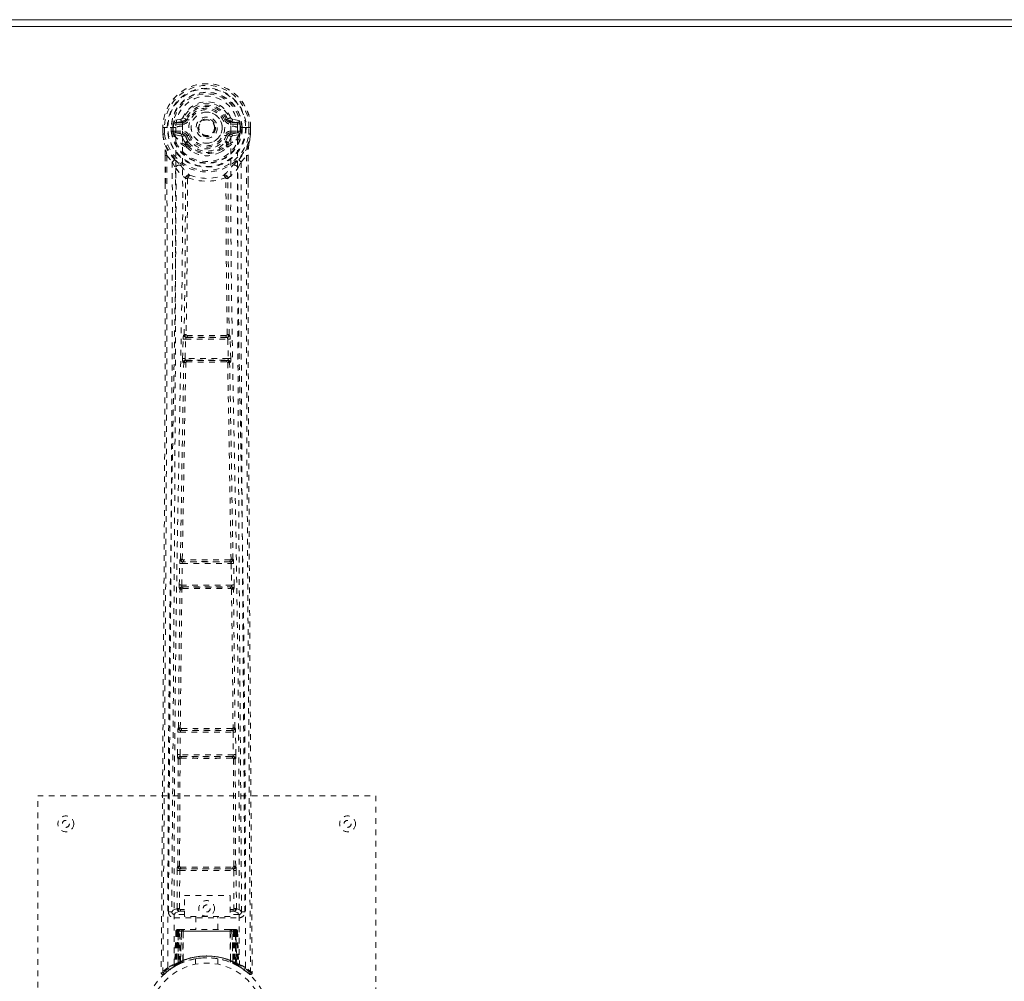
# Model space of a CAD drawing. Header units: inches. Extents: x 8.3 to 79.8, y 20.7 to 46.5.
# Tile 3 of 5: x 22.8 to 40.2, y 29.4 to 46.5. Entities that reach past the tile are written whole.
import ezdxf

# ---------------------------------------------------------------- set-up
doc = ezdxf.new("R2010")
doc.units = ezdxf.units.IN
doc.header["$MEASUREMENT"] = 0
doc.linetypes.add('SLD-Dashed', pattern=[0.075, 0.05, -0.025])
doc.linetypes.add('SLD-Solid', pattern=[0])

msp = doc.modelspace()

# ---------------------------------------------------------------- linework, layer by layer
at = {"color": 7, "linetype": 'SLD-Solid', "lineweight": 15}
for p, q in [((8.34, 46.485), (79.84, 46.485)), ((79.635, 46.367), (8.544, 46.367)), ((8.544, 46.367), (79.635, 46.367))]:
    msp.add_line(p, q, dxfattribs=at)
at = {"color": 7, "linetype": 'SLD-Dashed', "lineweight": 0}
for p, q in [((25.721, 44.724), (25.666, 44.747)), ((25.31, 44.575), (25.311, 44.458)), ((25.314, 44.575), (25.31, 44.575)), ((25.31, 44.575), (25.311, 44.458)), ((25.367, 44.575), (25.314, 44.575)), ((25.34, 44.574), (25.341, 44.458)), ((25.39, 44.575), (25.367, 44.575)), ((25.393, 44.575), (25.39, 44.575)), ((25.541, 44.575), (25.393, 44.575)), ((25.462, 44.502), (25.461, 44.574)), ((25.496, 44.574), (25.491, 44.574)), ((25.491, 44.574), (25.491, 44.503)), ((25.497, 44.498), (25.496, 44.574)), ((25.633, 44.72), (25.514, 44.697)), ((25.545, 44.661), (25.661, 44.681)), ((25.545, 44.661), (25.545, 44.631)), ((25.661, 44.661), (25.545, 44.661)), ((25.661, 44.631), (25.545, 44.631)), ((25.661, 44.681), (25.661, 44.661)), ((25.661, 44.631), (25.661, 44.661)), ((25.721, 44.724), (25.743, 44.715)), ((26.246, 44.579), (26.246, 44.57)), ((26.246, 44.57), (26.246, 44.555)), ((26.437, 44.715), (26.459, 44.724)), ((26.519, 44.681), (26.635, 44.661)), ((26.519, 44.681), (26.519, 44.661)), ((26.635, 44.661), (26.519, 44.661)), ((26.519, 44.631), (26.519, 44.661)), ((26.635, 44.631), (26.519, 44.631)), ((26.665, 44.697), (26.546, 44.72)), ((26.635, 44.631), (26.635, 44.661)), ((26.786, 44.575), (26.638, 44.575)), ((26.683, 44.574), (26.689, 44.574)), ((26.683, 44.498), (26.683, 44.574)), ((26.688, 44.503), (26.689, 44.574)), ((26.718, 44.575), (26.718, 44.502)), ((26.789, 44.575), (26.786, 44.575)), ((26.812, 44.575), (26.789, 44.575)), ((26.865, 44.575), (26.812, 44.575)), ((26.839, 44.458), (26.84, 44.574)), ((26.869, 44.575), (26.865, 44.575)), ((26.869, 44.575), (26.869, 44.458)), ((26.869, 44.458), (26.87, 44.575)), ((25.311, 44.458), (25.311, 44.453)), ((25.491, 44.503), (25.462, 44.501)), ((25.462, 44.501), (25.462, 44.502)), ((25.492, 44.502), (25.497, 44.483)), ((25.497, 44.483), (25.497, 44.498)), ((25.503, 44.46), (25.506, 44.456)), ((25.516, 44.446), (25.506, 44.456)), ((25.516, 44.446), (25.632, 44.424)), ((25.532, 44.509), (25.532, 44.479)), ((25.532, 44.509), (25.661, 44.509)), ((25.661, 44.454), (25.532, 44.479)), ((25.532, 44.479), (25.661, 44.479)), ((25.661, 44.509), (25.661, 44.479)), ((25.661, 44.454), (25.661, 44.479)), ((25.743, 44.424), (25.716, 44.413)), ((26.464, 44.413), (26.437, 44.424)), ((26.519, 44.509), (26.519, 44.479)), ((26.519, 44.509), (26.648, 44.509)), ((26.648, 44.479), (26.519, 44.454)), ((26.519, 44.454), (26.519, 44.479)), ((26.519, 44.479), (26.648, 44.479)), ((26.548, 44.424), (26.664, 44.446)), ((26.648, 44.479), (26.648, 44.509)), ((26.674, 44.456), (26.664, 44.446)), ((26.664, 44.446), (26.664, 44.446)), ((26.664, 44.446), (26.664, 44.446)), ((26.674, 44.456), (26.676, 44.46)), ((26.688, 44.502), (26.682, 44.483)), ((26.682, 44.483), (26.683, 44.498)), ((26.688, 44.502), (26.685, 44.477)), ((26.718, 44.501), (26.688, 44.503)), ((26.718, 44.502), (26.718, 44.501)), ((26.869, 44.453), (26.869, 44.458)), ((25.712, 44.267), (25.712, 44.296)), ((25.73, 44.222), (25.718, 44.24)), ((25.735, 44.3), (25.735, 44.271)), ((26.444, 44.271), (26.445, 44.3)), ((26.462, 44.24), (26.45, 44.222)), ((26.468, 44.267), (26.468, 44.296)), ((25.354, 44.077), (25.353, 43.585)), ((25.383, 44.076), (25.479, 43.961)), ((26.7, 43.961), (26.796, 44.076)), ((26.826, 44.077), (26.826, 43.611)), ((25.479, 43.961), (25.539, 43.849)), ((26.641, 43.849), (26.7, 43.961)), ((25.711, 43.672), (25.711, 43.672)), ((25.748, 43.669), (25.748, 43.669)), ((26.431, 43.669), (26.431, 43.669)), ((26.469, 43.672), (26.469, 43.672)), ((25.69, 40.896), (25.686, 40.895)), ((26.493, 40.895), (26.489, 40.896)), ((25.662, 40.478), (25.673, 40.82)), ((25.673, 40.82), (25.675, 40.848)), ((25.707, 40.477), (25.717, 40.819)), ((25.717, 40.819), (26.462, 40.819)), ((25.731, 40.849), (25.735, 40.85)), ((26.449, 40.849), (25.731, 40.849)), ((26.445, 40.85), (26.449, 40.849)), ((26.462, 40.819), (26.473, 40.477)), ((26.507, 40.82), (26.505, 40.848)), ((26.517, 40.478), (26.507, 40.82)), ((25.682, 40.399), (25.67, 40.403)), ((26.473, 40.477), (25.707, 40.477)), ((25.727, 40.442), (25.715, 40.447)), ((25.715, 40.447), (26.465, 40.447)), ((26.465, 40.447), (26.453, 40.442)), ((26.497, 40.399), (26.509, 40.403)), ((25.623, 36.915), (25.621, 36.914)), ((26.559, 36.914), (26.556, 36.915)), ((25.603, 36.458), (25.611, 36.839)), ((25.611, 36.839), (25.612, 36.867)), ((25.648, 36.457), (25.656, 36.838)), ((25.656, 36.838), (26.524, 36.838)), ((25.666, 36.868), (25.668, 36.869)), ((26.514, 36.868), (25.666, 36.868)), ((26.512, 36.869), (26.514, 36.868)), ((26.524, 36.838), (26.532, 36.457)), ((26.568, 36.839), (26.567, 36.867)), ((26.577, 36.458), (26.568, 36.839)), ((25.609, 36.383), (25.616, 36.38)), ((26.532, 36.457), (25.648, 36.457)), ((25.66, 36.424), (25.654, 36.427)), ((25.654, 36.427), (26.526, 36.427)), ((25.666, 36.395), (25.666, 36.395)), ((26.514, 36.395), (26.514, 36.395)), ((26.526, 36.427), (26.519, 36.424)), ((26.564, 36.38), (26.57, 36.383)), ((25.588, 33.924), (25.586, 33.922)), ((26.594, 33.922), (26.591, 33.924)), ((25.573, 33.449), (25.577, 33.848)), ((25.577, 33.848), (25.578, 33.875)), ((25.617, 33.448), (25.622, 33.847)), ((25.622, 33.847), (26.558, 33.847)), ((25.631, 33.877), (25.633, 33.878)), ((26.549, 33.877), (25.631, 33.877)), ((26.547, 33.878), (26.549, 33.877)), ((26.558, 33.847), (26.562, 33.448)), ((26.602, 33.848), (26.601, 33.875)), ((26.607, 33.449), (26.602, 33.848)), ((26.562, 33.448), (25.617, 33.448)), ((25.629, 33.416), (25.624, 33.418)), ((25.624, 33.418), (26.556, 33.418)), ((25.634, 33.386), (25.634, 33.386)), ((26.546, 33.386), (26.546, 33.386)), ((26.556, 33.418), (26.551, 33.416)), ((25.575, 31.466), (25.584, 33.372)), ((25.579, 33.374), (25.584, 33.372)), ((25.608, 31.467), (25.617, 33.373)), ((26.563, 33.373), (26.571, 31.467)), ((26.596, 33.372), (26.6, 33.374)), ((26.604, 31.466), (26.596, 33.372)), ((23.09, 24.721), (23.09, 32.721)), ((23.09, 32.721), (29.09, 32.721)), ((29.09, 32.721), (29.09, 24.721)), ((25.575, 31.466), (25.574, 31.466)), ((26.605, 31.466), (26.604, 31.466)), ((25.563, 30.717), (25.566, 31.391)), ((25.608, 30.717), (25.611, 31.391)), ((25.611, 31.391), (26.569, 31.391)), ((25.618, 31.421), (25.62, 31.421)), ((25.618, 31.421), (26.561, 31.421)), ((26.56, 31.421), (26.561, 31.421)), ((26.569, 31.391), (26.572, 30.717)), ((26.617, 30.717), (26.614, 31.391)), ((25.693, 30.578), (25.693, 30.95)), ((25.693, 30.95), (26.505, 30.95)), ((26.505, 30.95), (26.505, 30.578)), ((25.471, 30.664), (25.471, 30.662)), ((25.471, 30.662), (25.471, 30.653)), ((25.515, 30.615), (25.515, 30.555)), ((25.693, 30.615), (25.515, 30.615)), ((25.623, 30.703), (25.623, 30.673)), ((25.623, 30.703), (25.693, 30.703)), ((25.623, 30.673), (25.693, 30.673)), ((26.505, 30.703), (26.557, 30.703)), ((26.505, 30.673), (26.557, 30.673)), ((26.664, 30.615), (26.505, 30.615)), ((26.557, 30.703), (26.557, 30.673)), ((26.617, 30.717), (26.572, 30.717)), ((26.664, 30.555), (26.664, 30.615)), ((26.708, 30.653), (26.709, 30.662)), ((26.709, 30.662), (26.709, 30.664)), ((25.515, 30.555), (26.664, 30.555)), ((26.505, 30.578), (25.693, 30.578)), ((25.895, 30.578), (25.895, 30.346)), ((26.285, 30.346), (26.285, 30.578)), ((25.543, 30.317), (25.522, 29.711)), ((25.557, 30.317), (25.536, 29.719)), ((25.557, 30.317), (25.543, 30.317)), ((25.575, 30.317), (25.554, 29.73)), ((25.577, 30.32), (25.555, 29.726)), ((25.642, 30.317), (25.575, 30.317)), ((25.582, 30.317), (25.582, 29.759)), ((25.583, 30.317), (26.597, 30.317)), ((25.583, 29.76), (25.583, 30.317)), ((25.596, 30.346), (25.587, 30.346)), ((25.596, 30.317), (25.595, 29.766)), ((25.596, 30.344), (25.596, 30.317)), ((26.584, 30.317), (25.596, 30.317)), ((25.659, 30.346), (25.605, 30.346)), ((25.614, 29.774), (25.614, 30.317)), ((25.614, 30.317), (26.565, 30.317)), ((25.623, 29.765), (25.642, 30.317)), ((25.643, 30.317), (25.624, 29.766)), ((25.642, 30.317), (25.643, 30.317)), ((25.671, 30.317), (25.643, 30.317)), ((25.666, 29.793), (25.671, 30.317)), ((25.673, 30.317), (25.669, 29.795)), ((25.673, 30.317), (25.671, 30.317)), ((25.68, 30.346), (25.673, 30.346)), ((26.506, 30.317), (25.673, 30.317)), ((26.499, 30.346), (25.681, 30.346)), ((26.507, 30.346), (26.5, 30.346)), ((26.511, 29.795), (26.506, 30.317)), ((26.509, 30.317), (26.506, 30.317)), ((26.509, 30.317), (26.514, 29.793)), ((26.537, 30.317), (26.509, 30.317)), ((26.575, 30.346), (26.521, 30.346)), ((26.556, 29.766), (26.537, 30.317)), ((26.537, 30.317), (26.538, 30.317)), ((26.538, 30.317), (26.557, 29.765)), ((26.605, 30.317), (26.538, 30.317)), ((26.565, 30.317), (26.566, 29.774)), ((26.565, 30.317), (26.565, 30.317)), ((26.593, 30.346), (26.584, 30.346)), ((26.584, 30.317), (26.584, 29.766)), ((26.597, 30.317), (26.596, 29.76)), ((26.598, 29.759), (26.598, 30.317)), ((26.625, 29.726), (26.604, 30.32)), ((26.605, 30.346), (26.605, 30.346)), ((26.605, 30.317), (26.625, 29.73)), ((26.61, 30.345), (26.606, 30.346)), ((26.623, 30.317), (26.644, 29.719)), ((26.637, 30.317), (26.623, 30.317)), ((26.637, 30.317), (26.658, 29.711)), ((25.444, 29.644), (25.546, 29.707)), ((25.522, 29.711), (25.536, 29.719)), ((25.539, 29.705), (25.606, 29.739)), ((25.554, 29.73), (25.623, 29.765)), ((25.594, 29.733), (25.582, 29.759)), ((25.596, 29.734), (25.583, 29.76)), ((25.606, 29.739), (25.607, 29.74)), ((25.61, 29.741), (25.608, 29.74)), ((25.624, 29.766), (25.623, 29.765)), ((25.626, 29.748), (25.627, 29.749)), ((25.666, 29.793), (25.669, 29.795)), ((25.668, 29.766), (25.673, 29.768)), ((25.89, 29.828), (25.89, 29.732)), ((26.29, 29.732), (26.29, 29.828)), ((26.507, 29.768), (26.512, 29.766)), ((26.511, 29.795), (26.514, 29.793)), ((26.553, 29.749), (26.554, 29.748)), ((26.557, 29.765), (26.556, 29.766)), ((26.557, 29.765), (26.625, 29.73)), ((26.584, 29.766), (26.572, 29.74)), ((26.573, 29.74), (26.574, 29.739)), ((26.574, 29.739), (26.64, 29.705)), ((26.596, 29.76), (26.584, 29.734)), ((26.598, 29.759), (26.585, 29.733)), ((26.644, 29.719), (26.658, 29.711)), ((25.283, 29.579), (25.313, 29.579)), ((25.333, 29.556), (25.434, 29.637)), ((25.507, 29.686), (25.521, 29.694)), ((26.653, 29.699), (26.666, 29.691)), ((26.659, 29.694), (26.672, 29.686))]:
    msp.add_line(p, q, dxfattribs=at)
at = {"color": 7, "linetype": 'SLD-Dashed', "lineweight": 0, "flags": 128}
for points in [[(25.659, 44.599), (25.665, 44.678), (25.688, 44.754), (25.728, 44.824), (25.783, 44.886), (25.849, 44.935), (25.924, 44.972), (26.006, 44.994), (26.09, 45.002), (26.174, 44.994), (26.255, 44.972), (26.33, 44.935), (26.397, 44.886), (26.451, 44.824), (26.491, 44.754), (26.515, 44.678), (26.52, 44.599)], [(25.31, 44.575), (25.31, 44.575), (25.311, 44.575), (25.313, 44.575), (25.317, 44.575), (25.322, 44.575), (25.327, 44.574), (25.333, 44.574), (25.34, 44.574)], [(25.402, 29.673), (25.403, 31.768), (25.414, 33.863), (25.436, 35.955), (25.469, 38.045), (25.493, 39.357), (25.516, 40.667), (25.536, 41.973), (25.546, 43.276), (25.542, 44.575)], [(25.545, 44.631), (25.521, 44.635), (25.502, 44.648)], [(25.511, 29.728), (25.512, 31.595), (25.521, 33.461), (25.54, 35.325), (25.568, 37.189), (25.595, 38.677), (25.624, 40.163), (25.65, 41.647), (25.665, 43.126), (25.659, 44.599)], [(25.771, 44.704), (25.765, 44.706), (25.76, 44.708), (25.756, 44.71), (25.752, 44.712), (25.748, 44.713), (25.745, 44.714), (25.744, 44.715), (25.743, 44.715)], [(26.409, 44.704), (26.414, 44.706), (26.419, 44.708), (26.424, 44.71), (26.428, 44.712), (26.432, 44.713), (26.434, 44.714), (26.436, 44.715), (26.437, 44.715)], [(26.52, 44.599), (26.515, 43.126), (26.53, 41.647), (26.555, 40.163), (26.584, 38.677), (26.612, 37.189), (26.64, 35.325), (26.659, 33.461), (26.668, 31.595), (26.669, 29.728)], [(26.778, 29.673), (26.777, 31.768), (26.765, 33.863), (26.743, 35.955), (26.711, 38.045), (26.687, 39.357), (26.663, 40.667), (26.644, 41.973), (26.633, 43.276), (26.638, 44.575)], [(26.678, 44.648), (26.658, 44.635), (26.635, 44.631)], [(26.689, 44.574), (26.692, 44.574), (26.699, 44.574), (26.708, 44.574), (26.718, 44.575)], [(26.84, 44.574), (26.846, 44.574), (26.852, 44.574), (26.858, 44.574), (26.863, 44.574), (26.866, 44.574), (26.869, 44.575), (26.87, 44.575), (26.869, 44.575)], [(25.311, 44.458), (25.324, 44.364), (25.339, 44.29)], [(25.311, 44.453), (25.312, 44.454), (25.314, 44.454), (25.317, 44.454), (25.321, 44.455), (25.325, 44.456), (25.33, 44.456), (25.335, 44.457), (25.341, 44.458)], [(25.341, 44.458), (25.334, 44.458), (25.328, 44.458), (25.323, 44.458), (25.318, 44.458), (25.314, 44.458), (25.312, 44.458), (25.311, 44.458), (25.311, 44.458)], [(25.311, 44.453), (25.323, 44.367), (25.341, 44.279)], [(25.492, 44.502), (25.491, 44.503), (25.491, 44.503)], [(25.497, 44.498), (25.513, 44.506), (25.532, 44.509)], [(25.659, 44.402), (25.646, 44.419), (25.632, 44.424)], [(25.712, 44.296), (25.684, 44.343), (25.659, 44.402)], [(25.771, 44.436), (25.765, 44.433), (25.76, 44.431), (25.756, 44.429), (25.752, 44.428), (25.748, 44.426), (25.745, 44.425), (25.744, 44.424), (25.743, 44.424)], [(26.409, 44.436), (26.414, 44.433), (26.419, 44.431), (26.424, 44.429), (26.428, 44.428), (26.432, 44.426), (26.434, 44.425), (26.436, 44.424), (26.437, 44.424)], [(26.415, 44.314), (26.44, 44.358), (26.464, 44.413)], [(26.468, 44.296), (26.495, 44.343), (26.52, 44.402)], [(26.52, 44.402), (26.534, 44.419), (26.548, 44.424)], [(26.648, 44.509), (26.666, 44.506), (26.683, 44.498)], [(26.688, 44.503), (26.688, 44.503), (26.688, 44.502)], [(26.838, 44.279), (26.855, 44.357), (26.869, 44.453)], [(26.869, 44.458), (26.869, 44.458), (26.868, 44.458), (26.865, 44.458), (26.862, 44.458), (26.857, 44.458), (26.852, 44.458), (26.845, 44.458), (26.839, 44.458)], [(26.869, 44.453), (26.868, 44.454), (26.866, 44.454), (26.863, 44.454), (26.859, 44.455), (26.855, 44.456), (26.85, 44.456), (26.845, 44.457), (26.839, 44.458)], [(26.869, 44.458), (26.856, 44.364), (26.84, 44.29)], [(25.339, 44.29), (25.34, 44.284), (25.341, 44.279)], [(25.522, 44.001), (25.421, 44.124), (25.341, 44.279)], [(25.73, 44.222), (25.806, 44.16), (25.858, 44.132)], [(26.321, 44.132), (26.374, 44.16), (26.45, 44.222)], [(26.658, 44.001), (26.759, 44.124), (26.838, 44.279)], [(26.838, 44.279), (26.84, 44.284), (26.84, 44.29)], [(25.383, 44.076), (25.385, 43.381), (25.386, 42.654), (25.386, 41.892), (25.384, 41.098), (25.382, 40.314), (25.38, 39.644), (25.377, 39.011), (25.373, 38.338), (25.369, 37.624), (25.368, 37.428), (25.367, 37.23), (25.365, 37.029), (25.364, 36.826), (25.363, 36.711), (25.362, 36.465), (25.36, 36.196), (25.357, 35.765), (25.354, 35.284), (25.35, 34.753), (25.346, 34.173), (25.343, 33.782), (25.34, 33.372), (25.337, 32.967), (25.334, 32.585), (25.332, 32.218), (25.327, 31.597), (25.323, 31.023), (25.319, 30.496), (25.316, 30.014), (25.313, 29.579)], [(25.354, 44.077), (25.353, 44.076), (25.354, 44.076), (25.357, 44.076), (25.36, 44.076), (25.365, 44.076), (25.37, 44.076), (25.376, 44.076), (25.383, 44.076)], [(25.355, 44.076), (25.356, 43.796), (25.357, 43.585)], [(26.796, 44.076), (26.794, 43.226), (26.794, 42.337), (26.795, 41.407), (26.797, 40.442), (26.8, 39.651), (26.803, 39.02), (26.806, 38.346), (26.811, 37.629), (26.812, 37.433), (26.813, 37.233), (26.814, 37.031), (26.816, 36.826), (26.816, 36.708), (26.818, 36.459), (26.82, 36.187), (26.823, 35.753), (26.826, 35.272), (26.83, 34.742), (26.834, 34.165), (26.837, 33.777), (26.84, 33.371), (26.843, 32.924), (26.846, 32.48), (26.849, 32.065), (26.853, 31.574), (26.856, 31.129), (26.859, 30.729), (26.861, 30.374), (26.863, 30.064), (26.865, 29.799), (26.867, 29.578)], [(26.796, 44.076), (26.803, 44.076), (26.81, 44.076), (26.815, 44.076), (26.819, 44.076), (26.823, 44.076), (26.825, 44.076), (26.826, 44.076), (26.826, 44.077)], [(26.823, 43.61), (26.824, 43.794), (26.825, 44.076)], [(25.479, 43.961), (25.481, 42.733), (25.479, 41.502), (25.474, 40.258), (25.468, 38.997), (25.461, 37.783), (25.453, 36.569), (25.452, 36.397), (25.451, 36.219), (25.449, 36.037), (25.448, 35.85), (25.447, 35.658), (25.446, 35.532), (25.444, 35.317), (25.442, 35.075), (25.44, 34.805), (25.438, 34.486), (25.436, 34.135), (25.433, 33.752), (25.43, 33.395), (25.428, 33.076), (25.426, 32.814), (25.424, 32.585), (25.423, 32.39), (25.422, 32.3), (25.421, 32.165), (25.42, 32.032), (25.419, 31.901), (25.418, 31.77), (25.414, 31.203), (25.41, 30.66)], [(25.617, 43.913), (25.626, 43.904), (25.632, 43.898)], [(26.548, 43.898), (26.553, 43.904), (26.563, 43.913)], [(26.769, 30.66), (26.765, 31.288), (26.76, 31.95), (26.758, 32.22), (26.757, 32.427), (26.755, 32.618), (26.754, 32.841), (26.752, 33.1), (26.749, 33.391), (26.747, 33.714), (26.745, 34.063), (26.742, 34.389), (26.74, 34.689), (26.738, 34.963), (26.734, 35.533), (26.729, 36.19), (26.725, 36.846), (26.721, 37.465), (26.716, 38.146), (26.71, 39.297), (26.704, 40.461), (26.701, 41.643), (26.699, 42.805), (26.7, 43.961)], [(25.539, 43.849), (25.535, 40.552), (25.518, 37.255), (25.494, 33.958), (25.47, 30.66)], [(25.539, 43.849), (25.619, 43.755), (25.711, 43.672)], [(25.759, 43.679), (25.754, 43.689), (25.747, 43.696), (25.739, 43.7), (25.731, 43.7), (25.724, 43.697), (25.717, 43.691), (25.713, 43.682), (25.711, 43.672)], [(26.469, 43.672), (26.467, 43.682), (26.462, 43.691), (26.456, 43.697), (26.448, 43.7), (26.44, 43.7), (26.432, 43.696), (26.426, 43.689), (26.421, 43.679)], [(26.469, 43.672), (26.561, 43.755), (26.641, 43.849)], [(26.709, 30.66), (26.685, 33.958), (26.662, 37.255), (26.644, 40.552), (26.641, 43.849)], [(25.353, 43.585), (25.353, 40.453), (25.334, 36.829), (25.309, 33.204), (25.283, 29.579)], [(25.69, 40.896), (25.708, 42.282), (25.713, 43.663)], [(25.749, 43.669), (25.743, 42.287), (25.726, 40.9)], [(25.759, 43.679), (25.752, 43.676), (25.749, 43.673), (25.749, 43.671), (25.748, 43.669)], [(26.431, 43.669), (26.431, 43.671), (26.43, 43.673), (26.428, 43.676), (26.421, 43.679)], [(26.454, 40.9), (26.436, 42.287), (26.431, 43.669)], [(26.489, 40.896), (26.472, 42.282), (26.467, 43.663)], [(26.826, 43.611), (26.827, 40.453), (26.846, 36.829), (26.871, 33.204), (26.897, 29.579)], [(25.726, 40.9), (25.716, 40.895), (25.709, 40.887), (25.705, 40.879), (25.705, 40.87), (25.708, 40.862), (25.715, 40.856), (25.724, 40.851), (25.735, 40.85)], [(26.445, 40.85), (26.456, 40.851), (26.465, 40.856), (26.471, 40.862), (26.474, 40.87), (26.474, 40.879), (26.47, 40.887), (26.463, 40.895), (26.454, 40.9)], [(25.673, 40.82), (25.675, 40.82), (25.678, 40.82), (25.683, 40.82), (25.688, 40.82), (25.695, 40.819), (25.702, 40.819), (25.709, 40.819), (25.717, 40.819)], [(25.731, 40.849), (25.731, 40.849), (25.731, 40.849), (25.73, 40.848), (25.729, 40.848), (25.726, 40.846), (25.722, 40.84), (25.719, 40.83), (25.718, 40.824), (25.717, 40.819)], [(26.462, 40.819), (26.462, 40.824), (26.46, 40.83), (26.457, 40.84), (26.453, 40.846), (26.45, 40.848), (26.449, 40.849), (26.449, 40.849)], [(26.462, 40.819), (26.47, 40.819), (26.478, 40.819), (26.485, 40.819), (26.492, 40.82), (26.497, 40.82), (26.502, 40.82), (26.505, 40.82), (26.507, 40.82)], [(25.623, 36.915), (25.652, 38.659), (25.682, 40.399)], [(25.657, 36.917), (25.687, 38.662), (25.718, 40.402)], [(25.662, 40.478), (25.664, 40.478), (25.667, 40.478), (25.672, 40.478), (25.677, 40.477), (25.684, 40.477), (25.691, 40.477), (25.699, 40.477), (25.707, 40.477)], [(25.727, 40.442), (25.718, 40.441), (25.71, 40.438), (25.704, 40.433), (25.701, 40.427), (25.701, 40.42), (25.704, 40.413), (25.71, 40.407), (25.718, 40.402)], [(25.707, 40.477), (25.707, 40.471), (25.707, 40.465), (25.707, 40.46), (25.708, 40.456), (25.711, 40.449), (25.715, 40.447)], [(26.462, 40.402), (26.47, 40.407), (26.476, 40.413), (26.479, 40.42), (26.479, 40.427), (26.476, 40.433), (26.47, 40.438), (26.462, 40.441), (26.453, 40.442)], [(26.462, 40.402), (26.493, 38.662), (26.522, 36.917)], [(26.465, 40.447), (26.468, 40.449), (26.471, 40.456), (26.472, 40.46), (26.473, 40.465), (26.473, 40.471), (26.473, 40.477)], [(26.473, 40.477), (26.481, 40.477), (26.488, 40.477), (26.496, 40.477), (26.502, 40.477), (26.508, 40.478), (26.512, 40.478), (26.515, 40.478), (26.517, 40.478)], [(26.556, 36.915), (26.528, 38.659), (26.497, 40.399)], [(25.657, 36.917), (25.648, 36.912), (25.642, 36.905), (25.638, 36.897), (25.638, 36.889), (25.642, 36.881), (25.649, 36.875), (25.658, 36.871), (25.668, 36.869)], [(26.512, 36.869), (26.522, 36.871), (26.531, 36.875), (26.538, 36.881), (26.541, 36.889), (26.541, 36.897), (26.538, 36.905), (26.531, 36.912), (26.522, 36.917)], [(25.611, 36.839), (25.613, 36.839), (25.616, 36.839), (25.62, 36.839), (25.626, 36.839), (25.632, 36.839), (25.64, 36.839), (25.648, 36.838), (25.656, 36.838)], [(26.524, 36.838), (26.523, 36.849), (26.52, 36.859), (26.517, 36.865), (26.514, 36.868), (26.514, 36.868)], [(26.524, 36.838), (26.539, 36.839), (26.554, 36.839), (26.564, 36.839), (26.568, 36.839)], [(25.588, 33.924), (25.6, 35.152), (25.616, 36.38)], [(25.603, 36.458), (25.605, 36.458), (25.608, 36.458), (25.612, 36.458), (25.618, 36.458), (25.624, 36.458), (25.632, 36.457), (25.64, 36.457), (25.648, 36.457)], [(25.621, 33.925), (25.634, 35.154), (25.649, 36.382)], [(25.66, 36.424), (25.651, 36.423), (25.642, 36.419), (25.636, 36.414), (25.633, 36.408), (25.633, 36.4), (25.636, 36.393), (25.641, 36.387), (25.649, 36.382)], [(26.53, 36.382), (26.538, 36.387), (26.544, 36.393), (26.547, 36.4), (26.547, 36.408), (26.544, 36.414), (26.537, 36.419), (26.529, 36.423), (26.519, 36.424)], [(26.53, 36.382), (26.546, 35.154), (26.558, 33.925)], [(26.532, 36.457), (26.54, 36.457), (26.548, 36.457), (26.555, 36.458), (26.562, 36.458), (26.568, 36.458), (26.572, 36.458), (26.575, 36.458), (26.577, 36.458)], [(26.591, 33.924), (26.58, 35.152), (26.564, 36.38)], [(25.621, 33.925), (25.613, 33.92), (25.607, 33.913), (25.603, 33.905), (25.604, 33.897), (25.607, 33.889), (25.614, 33.883), (25.623, 33.879), (25.633, 33.878)], [(26.547, 33.878), (26.557, 33.879), (26.566, 33.883), (26.572, 33.889), (26.576, 33.897), (26.576, 33.905), (26.573, 33.913), (26.567, 33.92), (26.558, 33.925)], [(25.577, 33.848), (25.579, 33.848), (25.582, 33.848), (25.586, 33.847), (25.592, 33.847), (25.599, 33.847), (25.606, 33.847), (25.614, 33.847), (25.622, 33.847)], [(26.558, 33.847), (26.573, 33.847), (26.588, 33.847), (26.598, 33.848), (26.602, 33.848)], [(25.573, 33.449), (25.574, 33.449), (25.577, 33.449), (25.582, 33.449), (25.587, 33.449), (25.594, 33.449), (25.601, 33.448), (25.609, 33.448), (25.617, 33.448)], [(25.629, 33.416), (25.619, 33.415), (25.611, 33.411), (25.604, 33.406), (25.601, 33.399), (25.6, 33.392), (25.603, 33.384), (25.609, 33.378), (25.617, 33.373)], [(26.563, 33.373), (26.571, 33.378), (26.576, 33.384), (26.579, 33.392), (26.579, 33.399), (26.575, 33.406), (26.569, 33.411), (26.561, 33.415), (26.551, 33.416)], [(26.562, 33.448), (26.571, 33.448), (26.578, 33.448), (26.586, 33.449), (26.592, 33.449), (26.598, 33.449), (26.602, 33.449), (26.605, 33.449), (26.607, 33.449)], [(25.608, 31.467), (25.6, 31.462), (25.594, 31.455), (25.591, 31.448), (25.591, 31.44), (25.594, 31.433), (25.601, 31.427), (25.609, 31.423), (25.62, 31.421)], [(26.56, 31.421), (26.57, 31.423), (26.579, 31.427), (26.585, 31.432), (26.589, 31.44), (26.589, 31.448), (26.586, 31.455), (26.58, 31.462), (26.571, 31.467)], [(25.566, 31.391), (25.568, 31.391), (25.571, 31.391), (25.575, 31.391), (25.581, 31.391), (25.587, 31.391), (25.595, 31.391), (25.602, 31.391), (25.611, 31.391)], [(25.626, 31.453), (25.856, 31.453), (26.09, 31.453), (26.324, 31.453), (26.554, 31.453)], [(25.633, 31.422), (25.744, 31.422), (25.857, 31.422), (25.97, 31.422), (26.083, 31.422), (26.211, 31.422), (26.338, 31.422), (26.446, 31.422), (26.547, 31.422)], [(26.569, 31.391), (26.577, 31.391), (26.585, 31.391), (26.592, 31.391), (26.599, 31.391), (26.605, 31.391), (26.609, 31.391), (26.612, 31.391), (26.614, 31.391)], [(25.563, 30.717), (25.494, 30.689), (25.473, 30.663)], [(25.515, 30.615), (25.538, 30.644), (25.608, 30.672)], [(25.563, 30.717), (25.565, 30.717), (25.568, 30.717), (25.572, 30.717), (25.578, 30.717), (25.584, 30.717), (25.592, 30.717), (25.599, 30.717), (25.608, 30.717)], [(25.608, 30.717), (25.597, 30.714), (25.587, 30.709), (25.581, 30.701), (25.579, 30.693), (25.581, 30.685), (25.587, 30.678), (25.597, 30.674), (25.608, 30.672)], [(26.572, 30.672), (26.583, 30.674), (26.592, 30.678), (26.598, 30.685), (26.6, 30.693), (26.598, 30.701), (26.592, 30.709), (26.583, 30.714), (26.572, 30.717)], [(26.572, 30.672), (26.641, 30.644), (26.664, 30.615)], [(26.709, 30.66), (26.686, 30.689), (26.617, 30.717)], [(25.543, 30.317), (25.546, 30.317), (25.554, 30.317), (25.567, 30.317), (25.582, 30.317)], [(25.596, 30.317), (25.581, 30.317), (25.569, 30.317), (25.56, 30.317), (25.557, 30.317)], [(25.577, 30.324), (25.576, 30.323), (25.575, 30.317)], [(25.575, 30.317), (25.575, 30.317), (25.577, 30.317), (25.581, 30.317), (25.585, 30.317), (25.591, 30.317), (25.598, 30.317), (25.606, 30.317), (25.614, 30.317)], [(25.671, 30.317), (25.671, 30.322), (25.672, 30.328), (25.672, 30.333), (25.674, 30.337), (25.675, 30.341), (25.677, 30.343), (25.678, 30.345), (25.68, 30.346)], [(26.5, 30.346), (26.501, 30.345), (26.503, 30.343), (26.505, 30.341), (26.506, 30.337), (26.507, 30.333), (26.508, 30.328), (26.509, 30.322), (26.509, 30.317)], [(26.565, 30.317), (26.573, 30.317), (26.581, 30.317), (26.588, 30.317), (26.594, 30.317), (26.599, 30.317), (26.603, 30.317), (26.604, 30.317), (26.605, 30.317)], [(26.623, 30.317), (26.62, 30.317), (26.611, 30.317), (26.599, 30.317), (26.584, 30.317)], [(26.597, 30.317), (26.612, 30.317), (26.625, 30.317), (26.634, 30.317), (26.637, 30.317)], [(25.578, 29.725), (25.586, 29.73), (25.593, 29.736)], [(25.668, 29.766), (25.669, 29.767), (25.67, 29.769), (25.67, 29.772), (25.67, 29.775), (25.669, 29.779), (25.668, 29.783), (25.667, 29.788), (25.666, 29.793)], [(25.852, 29.822), (25.874, 29.827), (25.876, 29.828)], [(25.892, 29.828), (25.891, 29.828), (25.909, 29.831), (25.947, 29.836), (26.001, 29.842), (26.066, 29.845), (26.09, 29.846)], [(26.512, 29.766), (26.511, 29.767), (26.51, 29.769), (26.509, 29.772), (26.51, 29.775), (26.51, 29.779), (26.511, 29.783), (26.512, 29.788), (26.514, 29.793)], [(26.586, 29.736), (26.593, 29.73), (26.602, 29.725)], [(26.636, 29.707), (26.642, 29.706), (26.648, 29.71), (26.652, 29.716)], [(26.848, 29.559), (26.855, 29.555), (26.863, 29.553), (26.872, 29.552), (26.88, 29.553), (26.886, 29.557), (26.892, 29.562), (26.895, 29.569), (26.896, 29.576)], [(26.897, 29.579), (26.896, 29.579), (26.895, 29.579), (26.888, 29.579), (26.878, 29.579), (26.873, 29.579), (26.867, 29.579)]]:
    msp.add_lwpolyline(points, dxfattribs=at)
at = {"color": 7, "linetype": 'SLD-Dashed', "lineweight": 0}
for centre, radius in [((26.09, 44.57), 0.7), ((26.09, 44.57), 0.69), ((26.09, 44.57), 0.623), ((26.09, 44.57), 0.32), ((26.09, 44.57), 0.275), ((26.09, 44.57), 0.188), ((26.09, 44.57), 0.157), ((26.09, 44.57), 0.142), ((26.09, 44.57), 0.139), ((26.09, 44.57), 0.138), ((23.59, 32.221), 0.141), ((28.59, 32.221), 0.141), ((23.59, 32.221), 0.0625), ((28.59, 32.221), 0.0625), ((26.09, 30.721), 0.14), ((26.09, 30.721), 0.0625), ((26.09, 28.721), 1.125), ((26.09, 28.721), 1.03)]:
    msp.add_circle(centre, radius, dxfattribs=at)
for centre, radius, start, end in [((26.09, 44.57), 0.78, 0, 179.6393), ((26.09, 44.57), 0.78, 0.3688, 179.6312), ((26.09, 44.57), 0.75, 0.365, 179.635), ((26.09, 44.57), 0.629, 0.4518, 179.5482), ((26.09, 44.57), 0.599, 0.4517, 179.5483), ((26.09, 44.579), 0.548, 359.5913, 180.4087), ((26.09, 44.57), 0.459, 22.774, 157.226), ((26.09, 44.57), 0.4, 22.774, 157.226), ((26.09, 44.57), 0.376, 22.774, 157.226), ((26.09, 44.57), 0.346, 22.7739, 157.2261), ((25.624, 44.765), 0.0455, 281.38, 337.4454), ((26.09, 44.57), 0.275, 89.9999, 270.0001), ((26.09, 44.57), 0.275, 269.9997, 90.0003), ((26.923, 43.695), 1.129, 111.2694, 114.2801), ((26.555, 44.765), 0.0454, 202.4578, 258.7168), ((25.482, 45.379), 0.805, 268.4939, 270.6033), ((26.09, 44.57), 0.593, 172.3909, 179.5504), ((25.706, 44.621), 0.206, 158.3408, 172.3409), ((25.544, 44.69), 0.0299, 167.8936, 271.9504), ((25.656, 44.318), 0.281, 89.3584, 113.9455), ((25.662, 44.711), 0.0301, 162.345, 268.5813), ((25.655, 44.752), 0.0714, 274.7454, 337.1397), ((25.661, 44.75), 0.089, 270, 337.226), ((25.661, 44.75), 0.119, 270.0004, 337.2252), ((26.519, 44.75), 0.119, 202.7748, 269.9996), ((26.519, 44.75), 0.089, 202.774, 270), ((26.525, 44.752), 0.0714, 202.8814, 265.2345), ((26.518, 44.711), 0.0301, 271.4544, 17.6193), ((26.521, 44.304), 0.295, 66.6393, 90.0557), ((26.636, 44.69), 0.0299, 268.0484, 12.1076), ((26.474, 44.621), 0.206, 7.6591, 21.6592), ((26.09, 44.57), 0.593, 0.4496, 7.6091), ((25.341, 44.458), 0.03, 180.3597, 185.4274), ((26.09, 44.57), 0.787, 188.4818, 351.5182), ((26.09, 44.57), 0.758, 188.4818, 351.5182), ((26.09, 44.57), 0.632, 186.2254, 353.7746), ((26.09, 44.57), 0.602, 186.4272, 349.3929), ((25.574, 44.49), 0.0769, 185.3429, 203.221), ((25.531, 44.448), 0.0305, 89.0186, 157.2847), ((25.953, 44.66), 0.491, 204.4629, 242.9727), ((25.894, 44.663), 0.436, 209.9188, 245.3127), ((25.662, 44.424), 0.0299, 91.0374, 179.1271), ((25.69, 44.396), 0.031, 31.8124, 169.9491), ((25.661, 44.39), 0.119, 22.7748, 89.9996), ((25.661, 44.39), 0.089, 22.774, 90), ((25.655, 44.389), 0.0651, 21.3277, 85.0682), ((26.156, 44.566), 0.465, 199.2223, 212.8235), ((26.09, 44.57), 0.376, 202.774, 337.226), ((26.09, 44.57), 0.346, 202.7739, 337.2261), ((26.09, 44.57), 0.156, 245.086, 290.1115), ((26.519, 44.39), 0.119, 90.0004, 157.2252), ((26.519, 44.39), 0.089, 90, 157.226), ((26.229, 44.658), 0.489, 296.933, 335.6182), ((26.524, 44.389), 0.0651, 94.9307, 158.6733), ((26.49, 44.396), 0.031, 10.0446, 148.1967), ((26.285, 44.664), 0.437, 294.7129, 330.0431), ((26.518, 44.424), 0.03, 0.9364, 88.8968), ((26.648, 44.448), 0.0305, 22.7153, 90.9835), ((26.576, 44.498), 0.108, 339.3447, 352.0968), ((24.142, 44.104), 1.212, 358.7177, 8.8309), ((21.68, 43.419), 3.761, 10.0622, 13.2272), ((25.742, 44.293), 0.0305, 42.6546, 174.2925), ((25.733, 44.242), 0.0583, 88.2024, 111.6872), ((25.733, 44.212), 0.0584, 88.1857, 111.6209), ((25.756, 44.263), 0.044, 174.8464, 210.5448), ((25.77, 44.215), 0.0414, 126.9694, 169.7903), ((25.765, 44.273), 0.0406, 91.2113, 138.2169), ((26.09, 44.58), 0.452, 218.313, 321.6874), ((25.767, 44.272), 0.0322, 181.2553, 226.7831), ((26.09, 44.605), 0.496, 225.9955, 314.0045), ((26.09, 44.564), 0.41, 217.5694, 322.4306), ((26.438, 44.293), 0.0305, 5.7069, 137.346), ((26.414, 44.273), 0.0406, 41.7802, 88.7916), ((26.412, 44.272), 0.0322, 313.2217, 358.7398), ((26.408, 44.215), 0.0423, 10.6929, 52.5475), ((26.446, 44.212), 0.0584, 68.3766, 91.8168), ((26.446, 44.242), 0.0583, 68.3128, 91.7976), ((26.424, 44.263), 0.044, 329.5519, 5.158), ((30.502, 43.418), 3.764, 166.7744, 169.9369), ((28.037, 44.104), 1.211, 171.164, 181.2855), ((26.09, 44.549), 0.477, 240.9734, 299.0077), ((26.079, 43.376), 0.838, 131.7271, 135.7252), ((27.06, 45.573), 2.199, 225.6124, 228.9943), ((25.6, 43.846), 0.0608, 58.0486, 177.7548), ((26.356, 44.406), 0.885, 215.0184, 230.1586), ((25.823, 44.406), 0.885, 309.8458, 324.9796), ((26.58, 43.846), 0.0608, 2.268, 121.9286), ((25.119, 45.574), 2.2, 311.0071, 314.3869), ((26.1, 43.376), 0.838, 44.2748, 48.2729), ((25.772, 43.668), 0.0608, 72.7833, 176.5538), ((25.839, 43.66), 0.083, 126.7509, 166.3232), ((26.09, 44.514), 0.843, 249.1447, 290.86), ((26.408, 43.668), 0.0608, 3.4464, 107.2158), ((26.34, 43.66), 0.0829, 13.665, 53.259), ((25.7, 43.665), 0.0129, 353.7404, 34.0684), ((25.745, 43.578), 0.0911, 87.6209, 110.3338), ((26.09, 44.586), 0.965, 249.9315, 290.088), ((26.435, 43.578), 0.0911, 69.6636, 92.3812), ((26.48, 43.664), 0.0139, 147.4247, 184.7666), ((25.759, 40.852), 0.0844, 149.4118, 182.7333), ((25.731, 40.894), 0.0451, 178.3751, 269.1302), ((25.719, 40.795), 0.106, 86.4251, 105.8466), ((25.735, 40.895), 0.0451, 178.3435, 269.1164), ((25.747, 40.906), 0.0218, 195.9685, 264.9534), ((26.432, 40.907), 0.0225, 276.3284, 342.8012), ((26.444, 40.895), 0.0451, 270.8841, 1.6576), ((26.448, 40.894), 0.0451, 270.8698, 1.6249), ((26.461, 40.795), 0.106, 74.1521, 93.5757), ((26.421, 40.852), 0.0844, 357.2654, 30.5909), ((25.749, 40.752), 0.0988, 89.1379, 98.2841), ((25.8, 40.877), 0.0557, 171.8644, 207.4089), ((26.09, 7.246), 33.64, 89.4122, 90.5878), ((26.09, 7.092), 33.761, 89.4239, 90.5761), ((26.38, 40.877), 0.0556, 332.588, 8.1363), ((26.43, 40.743), 0.108, 82.096, 90.4847), ((25.813, 40.456), 0.152, 171.7455, 200.3909), ((25.715, 40.402), 0.0451, 90.7438, 177.9973), ((25.727, 40.397), 0.0451, 90.7764, 177.9051), ((25.711, 40.292), 0.111, 86.5324, 104.9337), ((25.735, 40.396), 0.0187, 96.6464, 161.1265), ((25.737, 40.511), 0.0695, 261.142, 271.2258), ((25.774, 40.42), 0.0416, 148.4169, 186.6572), ((26.09, 76.136), 35.723, 269.4278, 270.5722), ((26.09, 73.782), 33.343, 269.3971, 270.6029), ((26.442, 40.511), 0.0695, 268.7811, 278.8485), ((26.405, 40.42), 0.0416, 353.3354, 31.5857), ((26.445, 40.397), 0.018, 17.567, 84.6447), ((26.452, 40.397), 0.0451, 2.0918, 89.226), ((26.469, 40.292), 0.111, 75.0663, 93.4676), ((26.464, 40.402), 0.0451, 2.0027, 89.2562), ((26.367, 40.456), 0.152, 339.609, 8.2546), ((25.72, 36.872), 0.108, 156.9338, 182.5595), ((25.666, 36.913), 0.0451, 178.9504, 269.4384), ((25.65, 36.768), 0.15, 87.127, 100.1714), ((25.669, 36.914), 0.0451, 178.9394, 269.4297), ((25.677, 36.923), 0.0208, 195.727, 264.8235), ((26.09, 2.892), 34.013, 89.302, 90.698), ((25.721, 36.895), 0.046, 171.108, 212.9186), ((26.09, 3.206), 33.666, 89.3064, 90.6936), ((26.459, 36.895), 0.046, 327.089, 8.8843), ((26.502, 36.924), 0.0215, 276.437, 343.0027), ((26.511, 36.914), 0.0451, 270.573, 1.0579), ((26.514, 36.913), 0.0451, 270.5607, 1.0505), ((26.53, 36.768), 0.15, 79.8286, 92.873), ((26.46, 36.872), 0.108, 357.441, 23.0665), ((25.693, 36.843), 0.0377, 137.3751, 186.7521), ((25.681, 36.782), 0.0879, 89.3651, 98.682), ((26.499, 36.79), 0.0804, 80.8808, 91.0741), ((25.799, 36.437), 0.197, 173.719, 195.7411), ((25.654, 36.382), 0.0451, 90.5111, 178.5643), ((25.661, 36.379), 0.0451, 90.5355, 178.5405), ((25.642, 36.219), 0.163, 87.4364, 99.3616), ((25.682, 36.449), 0.0358, 166.3261, 216.9762), ((25.668, 36.376), 0.0194, 96.598, 161.4632), ((25.671, 36.49), 0.0665, 260.6066, 271.2208), ((25.704, 36.401), 0.0389, 144.1995, 187.7354), ((26.09, 71.666), 35.273, 269.3109, 270.6891), ((26.09, 69.827), 33.406, 269.2843, 270.7157), ((26.509, 36.486), 0.0632, 268.5008, 279.6741), ((26.476, 36.401), 0.0389, 352.2621, 35.7991), ((26.512, 36.377), 0.0188, 17.2575, 84.666), ((26.519, 36.379), 0.0451, 1.4595, 89.4645), ((26.497, 36.449), 0.0358, 323.0307, 13.6671), ((26.525, 36.382), 0.0451, 1.4363, 89.4883), ((26.538, 36.219), 0.163, 80.6395, 92.5625), ((26.381, 36.437), 0.197, 344.2596, 6.2803), ((25.689, 33.881), 0.111, 158.2645, 183.0446), ((25.631, 33.922), 0.0451, 179.5203, 269.4737), ((25.614, 33.697), 0.228, 88.2467, 96.5704), ((25.633, 33.923), 0.0451, 179.516, 269.4651), ((25.641, 33.931), 0.0205, 196.4215, 264.6203), ((26.09, -0.302), 34.215, 89.2453, 90.7548), ((25.681, 33.904), 0.0421, 170.8983, 215.8232), ((26.499, 33.904), 0.0421, 324.1796, 9.0988), ((26.538, 33.931), 0.0213, 276.6868, 342.2717), ((26.546, 33.923), 0.0451, 270.535, 0.484), ((26.549, 33.922), 0.0451, 270.5247, 0.4828), ((26.565, 33.697), 0.228, 83.4295, 91.7532), ((26.491, 33.881), 0.111, 356.9532, 21.7411), ((25.66, 33.852), 0.0382, 139.8074, 188.0293), ((25.645, 33.81), 0.069, 88.4821, 99.8439), ((26.09, 0.304), 33.577, 89.2436, 90.7564), ((26.535, 33.806), 0.0727, 80.445, 91.2291), ((26.52, 33.852), 0.0382, 351.9702, 40.1931), ((25.771, 33.429), 0.199, 174.3275, 196.0586), ((25.625, 33.373), 0.0451, 90.5087, 179.1191), ((25.629, 33.371), 0.0451, 90.5274, 179.1161), ((25.653, 33.441), 0.0366, 167.9622, 217.5608), ((25.636, 33.366), 0.0201, 96.8468, 161.2494), ((25.64, 33.481), 0.0658, 260.3598, 271.2311), ((25.671, 33.392), 0.0382, 142.4282, 188.2893), ((26.09, 68.371), 34.988, 269.2532, 270.7468), ((26.09, 66.83), 33.418, 269.2309, 270.7691), ((26.54, 33.478), 0.0625, 268.4804, 279.9287), ((26.508, 33.392), 0.0382, 351.7108, 37.5718), ((26.544, 33.367), 0.0194, 17.4365, 84.467), ((26.55, 33.371), 0.0451, 0.8854, 89.4711), ((26.526, 33.441), 0.0366, 322.4406, 12.0364), ((26.555, 33.373), 0.0451, 0.8809, 89.4913), ((26.409, 33.429), 0.2, 343.9421, 5.6718), ((25.611, 33.113), 0.26, 88.5694, 95.8615), ((26.569, 33.113), 0.26, 84.1353, 91.4319), ((25.754, 31.408), 0.189, 161.9916, 184.9967), ((25.62, 31.466), 0.0451, 179.9304, 268.6411), ((25.603, 31.09), 0.378, 89.151, 94.1267), ((25.621, 31.466), 0.0451, 179.9288, 268.6396), ((25.628, 31.473), 0.0202, 195.8492, 264.9898), ((26.551, 31.474), 0.0214, 277.2234, 341.9922), ((26.559, 31.466), 0.0451, 271.3625, 0.0691), ((26.56, 31.466), 0.0451, 271.3589, 0.0696), ((26.577, 31.1), 0.368, 85.8062, 90.9162), ((26.426, 31.408), 0.189, 355.0019, 18.0097), ((25.647, 31.397), 0.037, 140.5796, 189.8701), ((25.63, 31.356), 0.0658, 87.4857, 99.2689), ((25.666, 31.446), 0.0404, 170.2231, 216.1758), ((26.514, 31.446), 0.0405, 323.8445, 9.7678), ((26.549, 31.35), 0.0721, 81.251, 91.9838), ((26.528, 31.396), 0.0412, 352.7478, 36.8025), ((25.46, 35.58), 4.919, 269.422, 270.1208), ((25.515, 30.66), 0.105, 179.5861, 269.9886), ((25.514, 30.657), 0.0425, 186.0829, 271.7579), ((25.608, 30.717), 0.0451, 179.8941, 269.5736), ((25.624, 30.719), 0.0168, 187.7571, 265.4549), ((25.62, 30.518), 0.154, 89.0421, 94.7388), ((26.556, 30.719), 0.0164, 273.5335, 353.2545), ((26.559, 30.498), 0.174, 85.5872, 90.6319), ((26.572, 30.717), 0.0451, 270.4276, 0.0608), ((26.664, 30.66), 0.105, 270.0116, 0.4137), ((26.665, 30.657), 0.0425, 268.2412, 353.918), ((26.72, 35.585), 4.924, 269.8795, 270.5776), ((25.573, 30.316), 0.03, 90.004, 178.0072), ((25.625, 30.248), 0.105, 114.0046, 139.1341), ((25.587, 30.316), 0.03, 113.8909, 178.0166), ((25.587, 30.314), 0.0317, 89.3221, 119.9578), ((25.605, 30.316), 0.03, 90.0637, 178.0687), ((25.611, 30.306), 0.0394, 84.2339, 144.8095), ((25.609, 30.426), 0.0834, 255.4953, 260.9103), ((26.094, 30.324), 0.48, 177.3699, 180.8284), ((25.672, 30.316), 0.0299, 90.1875, 178.2061), ((25.673, 30.316), 0.0299, 90.1875, 178.2038), ((25.708, 30.323), 0.0354, 140.7683, 190.7228), ((26.472, 30.323), 0.0354, 349.2772, 39.2317), ((26.507, 30.316), 0.0299, 1.7962, 89.8125), ((26.508, 30.316), 0.0299, 1.7962, 89.8125), ((24.891, 30.32), 1.674, 359.8715, 0.8623), ((26.561, 30.298), 0.0478, 22.9977, 85.2673), ((26.575, 30.316), 0.03, 1.9313, 89.9363), ((26.571, 30.421), 0.078, 279.4678, 285.0299), ((25.98, 30.323), 0.604, 359.3822, 1.953), ((26.593, 30.314), 0.0314, 57.5222, 90.7058), ((26.562, 30.533), 0.192, 280.3685, 282.7175), ((26.593, 30.316), 0.03, 1.9842, 66.4946), ((26.607, 30.316), 0.03, 1.9928, 89.996), ((26.605, 30.315), 0.0305, 2.346, 69.5942), ((26.09, 28.721), 1.157, 47.8259, 132.172), ((26.074, 28.49), 1.361, 114.4616, 119.6066), ((25.492, 29.712), 0.03, 301.096, 358.018), ((26.09, 28.689), 1.19, 60.8755, 119.1246), ((25.552, 29.741), 0.043, 197.0209, 245.8041), ((25.506, 29.72), 0.0299, 300.3201, 358.0931), ((26.09, 28.72), 1.128, 118.6686, 120.3034), ((26.084, 29.081), 0.844, 126.5336, 131.7553), ((25.508, 29.707), 0.0187, 320.8739, 23.0696), ((26.09, 28.721), 1.127, 60.4664, 119.5336), ((26.063, 29.112), 0.804, 125.5553, 130.9581), ((26.09, 28.719), 1.129, 114.3106, 119.23), ((25.525, 29.731), 0.0299, 299.2643, 358.2004), ((25.526, 29.729), 0.0278, 298.0301, 1.58), ((26.076, 29.1), 0.818, 124.4284, 129.6385), ((26.09, 28.722), 1.155, 64.0068, 115.9932), ((26.09, 28.722), 1.155, 64.6488, 115.3508), ((25.644, 29.778), 0.0503, 193.5549, 226.9777), ((25.593, 29.766), 0.0297, 295.5343, 358.5226), ((25.594, 29.766), 0.0297, 295.456, 358.5251), ((26.09, 28.722), 1.156, 65.6757, 114.3248), ((25.708, 29.807), 0.0994, 198.8595, 215.5697), ((26.051, 29.161), 0.74, 121.3925, 125.2423), ((26.09, 28.757), 1.12, 67.9154, 112.0846), ((25.639, 29.777), 0.0345, 344.8589, 31.0431), ((26.54, 29.777), 0.0345, 148.9519, 195.141), ((26.129, 29.162), 0.74, 54.7582, 58.6234), ((26.482, 29.802), 0.0883, 323.2308, 342.0644), ((26.092, 28.725), 1.122, 60.7559, 65.7035), ((26.585, 29.766), 0.0297, 181.4756, 244.5391), ((26.587, 29.766), 0.0297, 181.4806, 244.466), ((26.103, 29.099), 0.819, 50.3621, 55.5714), ((26.115, 29.11), 0.807, 49.0498, 54.436), ((26.096, 29.082), 0.843, 48.2417, 53.4694), ((26.139, 28.806), 1.029, 59.6482, 62.7043), ((26.655, 29.731), 0.0299, 181.7996, 240.7357), ((26.648, 29.727), 0.0234, 171.7219, 234.9005), ((26.674, 29.72), 0.0299, 181.9069, 239.6799), ((26.628, 29.741), 0.043, 294.1885, 342.989), ((26.688, 29.712), 0.03, 181.9838, 238.8982), ((26.106, 28.49), 1.36, 60.3926, 65.5385), ((26.08, 28.692), 1.193, 124.6577, 131.9407), ((25.313, 29.579), 0.03, 179.5972, 312.1637), ((25.421, 29.656), 0.133, 215.7186, 228.6676), ((26.08, 28.733), 1.112, 124.6187, 132.0557), ((25.432, 29.673), 0.03, 180.3205, 304.0504), ((26.09, 28.721), 1.127, 119.5335, 124.6612), ((26.319, 29.119), 0.668, 59.3375, 61.6779), ((26.09, 28.721), 1.128, 55.3391, 60.4662), ((26.748, 29.673), 0.03, 235.9246, 359.6932), ((26.099, 28.732), 1.113, 47.9417, 55.3803), ((26.101, 28.693), 1.191, 48.0525, 55.3485), ((26.867, 29.579), 0.03, 227.8368, 0.4023), ((28.033, 28.501), 1.588, 137.2661, 138.3477)]:
    msp.add_arc(centre, radius, start, end, dxfattribs=at)

doc.saveas('drawing.dxf')
